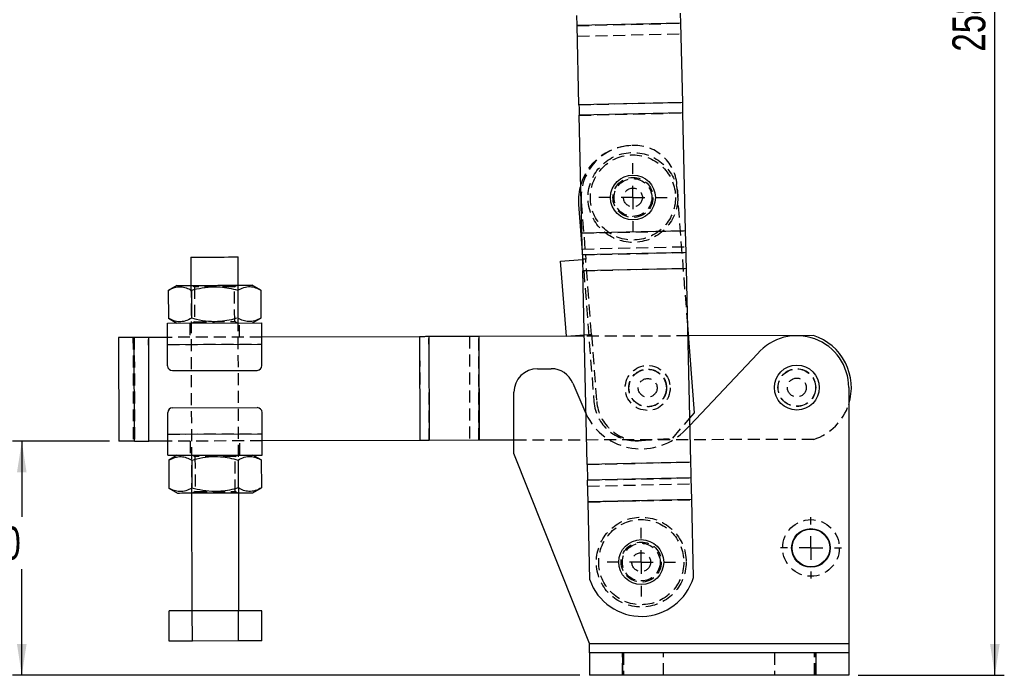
# Model space of a CAD drawing. Extents: x 62 to 743, y 47 to 577.
# Tile 17 of 22: x 199 to 407, y 240 to 379. Entities that reach past the tile are written whole.
import ezdxf

# ---------------------------------------------------------------- set-up
doc = ezdxf.new("R2010")
doc.units = 0
doc.header["$LTSCALE"] = 2
doc.linetypes.add('HIDDEN', pattern=[1.905, 1.27, -0.635])
doc.layers.get('0').update_dxf_attribs({"linetype": 'CONTINUOUS'})
doc.styles.add('SLDTEXTSTYLE0', font='TXT', dxfattribs={"width": 0.75})
doc.dimstyles.new('SLDDIMSTYLE0', dxfattribs={"dimtxt": 7, "dimasz": 6.604, "dimexe": 0, "dimexo": 0.0625, "dimgap": 1.75, "dimtad": 1, "dimdec": 0, "dimrnd": 1e-09, "dimzin": 12, "dimtxsty": 'SLDTEXTSTYLE0', "dimsah": 1, "dimcen": 0.09, "dimazin": 3, "dimtfac": 1, "dimtdec": 0, "dimtofl": 0, "dimtmove": 0, "dimatfit": 3, "dimtolj": 1, "dimtzin": 12})
doc.dimstyles.new('SLDDIMSTYLE1', dxfattribs={"dimtxt": 7, "dimasz": 6.604, "dimexe": 0, "dimexo": 0.0625, "dimgap": 1.75, "dimtad": 0, "dimtih": 1, "dimtoh": 1, "dimdec": 0, "dimrnd": 1e-09, "dimzin": 12, "dimtxsty": 'SLDTEXTSTYLE0', "dimsah": 1, "dimcen": 0.09, "dimazin": 3, "dimtfac": 1, "dimtofl": 0, "dimtmove": 0, "dimatfit": 3, "dimtolj": 1, "dimtzin": 12})

# ---------------------------------------------------------------- blocks, each defined once
blk = doc.blocks.new('_D')
at = {"color": 179, "linetype": 'CONTINUOUS'}
for p, q in [((324.5, 497.82), (407.38, 497.82)), ((405.38, 240.17), (405.38, 497.82)), ((376.38, 240.17), (407.38, 240.17))]:
    blk.add_line(p, q, dxfattribs=at)
for points in [[(405.38, 497.82), (404.36, 491.22), (406.39, 491.22)], [(405.38, 240.17), (406.39, 246.78), (404.36, 246.78)]]:
    blk.add_solid(points, dxfattribs=at)
at = {"color": 179, "linetype": 'CONTINUOUS', "insert": (396.36, 372.37, 0.1), "char_height": 7, "attachment_point": 1, "rotation": 90, "style": 'SLDTEXTSTYLE0'}
blk.add_mtext('258', dxfattribs=at)
blk = doc.blocks.new('_D_1')
at = {"color": 179, "linetype": 'CONTINUOUS'}
for p, q in [((217.59, 289.78), (197, 289.78)), ((199, 289.78), (199, 273.79)), ((199, 240.17), (199, 262.68)), ((317.38, 240.17), (197, 240.17))]:
    blk.add_line(p, q, dxfattribs=at)
for points in [[(199, 289.78), (197.98, 283.18), (200.01, 283.18)], [(199, 240.17), (200.01, 246.78), (197.98, 246.78)]]:
    blk.add_solid(points, dxfattribs=at)
at = {"color": 179, "linetype": 'CONTINUOUS', "insert": (190.98, 271.7, 0.1), "char_height": 7, "attachment_point": 1, "style": 'SLDTEXTSTYLE0'}
blk.add_mtext('50', dxfattribs=at)
blk = doc.blocks.new('SW_CENTERMARKSYMBOL_0')
at = {"color": 0, "linetype": 'CONTINUOUS'}
for p, q in [((0, 5), (0, 7.2625)), ((0, 0), (0, 2.5)), ((-5, 0), (-7.2625, 0)), ((0, 0), (-2.5, 0)), ((0, 0), (0, -2.5)), ((0, 0), (2.5, 0)), ((5, 0), (7.2625, 0)), ((0, -5), (0, -7.2625))]:
    blk.add_line(p, q, dxfattribs=at)
blk = doc.blocks.new('SW_CENTERMARKSYMBOL_1')
at = {"color": 0, "linetype": 'CONTINUOUS'}
for p, q in [((0, 5), (0, 7.2625)), ((0, 0), (0, 2.5)), ((-5, 0), (-7.2625, 0)), ((0, 0), (-2.5, 0)), ((0, 0), (0, -2.5)), ((0, 0), (2.5, 0)), ((5, 0), (7.2625, 0)), ((0, -5), (0, -7.2625))]:
    blk.add_line(p, q, dxfattribs=at)
blk = doc.blocks.new('SW_CENTERMARKSYMBOL_2')
at = {"color": 0, "linetype": 'CONTINUOUS'}
for p, q in [((0, 5), (0, 6.5)), ((0, 0), (0, 2.5)), ((-5, 0), (-6.5, 0)), ((0, 0), (-2.5, 0)), ((0, 0), (0, -2.5)), ((0, 0), (2.5, 0)), ((5, 0), (6.5, 0)), ((0, -5), (0, -6.5))]:
    blk.add_line(p, q, dxfattribs=at)

msp = doc.modelspace()

# ---------------------------------------------------------------- linework, layer by layer
at = {"color": 7, "linetype": 'CONTINUOUS'}
for p, q in [((338.781523, 378.385523), (338.732598, 380.534763)), ((316.787221, 377.884844), (316.738318, 380.033182)), ((338.781523, 378.385523), (316.787221, 377.884844)), ((338.781631, 378.38083), (316.787328, 377.880151)), ((339.16328, 361.615257), (338.781631, 378.38083)), ((317.168978, 361.114578), (316.787328, 377.880151)), ((339.16328, 361.615257), (317.168978, 361.114578)), ((339.214137, 359.381149), (317.219836, 358.880473)), ((339.782839, 334.398566), (339.214137, 359.381149)), ((317.788537, 333.897889), (317.219836, 358.880473)), ((317.099976, 339.966005), (317.880333, 329.865387)), ((339.782839, 334.398566), (317.788537, 333.897889)), ((339.783, 334.391495), (317.788699, 333.89082)), ((339.887753, 329.789789), (339.783, 334.391495)), ((317.89345, 329.289112), (317.788699, 333.89082)), ((234.864849, 328.820599), (234.8808, 322.820621)), ((244.880768, 322.84721), (244.864809, 328.847189)), ((313.261474, 327.984732), (317.91496, 328.344252)), ((314.493931, 312.03227), (313.261474, 327.984732)), ((339.887753, 329.789789), (317.89345, 329.289112)), ((339.964352, 326.424832), (317.970051, 325.924156)), ((318.904419, 284.878103), (317.970051, 325.924156)), ((340.898722, 285.378778), (339.964352, 326.424832)), ((231.880809, 322.812643), (230.068649, 321.759956)), ((230.068649, 321.759956), (230.084347, 315.855706)), ((234.976108, 321.773006), (234.991806, 315.868755)), ((244.791026, 321.799103), (244.806732, 315.894852)), ((249.698493, 321.812151), (247.880752, 322.855186)), ((249.698493, 321.812151), (249.714191, 315.907901)), ((230.084347, 315.855706), (231.902081, 314.812671)), ((247.902024, 314.855215), (249.714191, 315.907901)), ((229.902091, 314.807354), (249.90202, 314.860533)), ((341.672902, 295.827685), (340.238104, 314.399147)), ((222.850422, 311.788593), (219.529661, 311.779763)), ((219.529661, 311.779763), (219.588163, 289.779841)), ((222.908917, 289.78867), (222.850422, 311.788593)), ((229.910071, 311.807364), (225.910085, 311.796728)), ((225.96858, 289.796806), (225.910085, 311.796728)), ((283.365781, 311.949501), (249.91, 311.860543)), ((283.365781, 311.949501), (283.424283, 289.949579)), ((295.907843, 311.982851), (285.358108, 311.954799)), ((285.358108, 311.954799), (285.416606, 289.954877)), ((295.907843, 311.982851), (295.966337, 289.982928)), ((318.286055, 312.042353), (295.912026, 311.982861)), ((295.912026, 311.982861), (295.970525, 289.982939)), ((314.493931, 312.03227), (318.279627, 312.324746)), ((366.909583, 312.171642), (340.41564, 312.101196)), ((229.914057, 310.307369), (249.913986, 310.360549)), ((229.926157, 305.757385), (229.914057, 310.307369)), ((249.926086, 305.810565), (249.913986, 310.360549)), ((340.720883, 293.191088), (355.047611, 308.344871)), ((308.378844, 305.162216), (311.273939, 305.162216)), ((230.928811, 304.760048), (248.928743, 304.807909)), ((315.881896, 302.103024), (318.398158, 296.1288)), ((374.378844, 301.162215), (374.378844, 246.922216)), ((303.378845, 287.162216), (303.378845, 300.162216)), ((230.949814, 296.860076), (248.949754, 296.907937)), ((229.964579, 291.307436), (229.95248, 295.85742)), ((249.964508, 291.360616), (249.952408, 295.9106)), ((318.398158, 296.1288), (318.661622, 295.544032)), ((340.687063, 294.676763), (341.672902, 295.827685)), ((229.964579, 291.307436), (249.964508, 291.360616)), ((222.908917, 289.78867), (219.588163, 289.779841)), ((229.968565, 289.807442), (225.96858, 289.796806)), ((283.424283, 289.949579), (249.968494, 289.860621)), ((295.966337, 289.982928), (285.416606, 289.954877)), ((303.378845, 290.002638), (295.970525, 289.982939)), ((229.976545, 286.807453), (249.976474, 286.860632)), ((231.976534, 286.812771), (230.164374, 285.760084)), ((249.79421, 285.812279), (247.976477, 286.855314)), ((319.37487, 246.922216), (303.378845, 287.162216)), ((230.164374, 285.760084), (230.180073, 279.855834)), ((235.071833, 285.773132), (235.087532, 279.868882)), ((244.886751, 285.79923), (244.90245, 279.89498)), ((249.79421, 285.812279), (249.809909, 279.908029)), ((340.898722, 285.378778), (318.904419, 284.878103)), ((340.975321, 282.013822), (318.981019, 281.513145)), ((341.080074, 277.412115), (340.975321, 282.013822)), ((230.180073, 279.855834), (231.997806, 278.812798)), ((247.997749, 278.855342), (249.809909, 279.908029)), ((319.085772, 276.911439), (318.981019, 281.513145)), ((234.997797, 278.820776), (235.064271, 253.820865)), ((245.064231, 253.847452), (244.997757, 278.847365)), ((341.080074, 277.412115), (319.085772, 276.911439)), ((341.080235, 277.405046), (319.085932, 276.904369)), ((319.461347, 260.412784), (319.085932, 276.904369)), ((341.455649, 260.91346), (341.080235, 277.405046)), ((235.156792, 253.82111), (230.249333, 253.808061)), ((230.26635, 247.408083), (230.249333, 253.808061)), ((244.97171, 253.847206), (235.156792, 253.82111)), ((235.173809, 247.421132), (235.156792, 253.82111)), ((249.879169, 253.860256), (244.97171, 253.847206)), ((244.988727, 247.447232), (244.97171, 253.847206)), ((249.896186, 247.460278), (249.879169, 253.860256)), ((235.173809, 247.421132), (230.26635, 247.408083)), ((244.988727, 247.447232), (235.173809, 247.421132)), ((249.896186, 247.460278), (244.988727, 247.447232)), ((319.378844, 246.917645), (319.37487, 246.922216)), ((319.37487, 246.922216), (374.378844, 246.922216)), ((319.378844, 244.922215), (319.378844, 246.917645)), ((374.378844, 246.922216), (374.378844, 244.922215)), ((319.378844, 244.922215), (319.378844, 240.172217)), ((326.378844, 244.922215), (319.378844, 244.922215)), ((326.378844, 244.922215), (326.378844, 240.172217)), ((367.378845, 244.922215), (326.378844, 244.922215)), ((367.378845, 244.922215), (367.378845, 240.172217)), ((374.378844, 244.922215), (367.378845, 244.922215)), ((374.378844, 244.922215), (374.378844, 240.172217)), ((326.378844, 240.172217), (319.378844, 240.172217)), ((367.378845, 240.172217), (326.378844, 240.172217)), ((374.378844, 240.172217), (367.378845, 240.172217))]:
    msp.add_line(p, q, dxfattribs=at)
at = {"color": 7, "linetype": 'HIDDEN'}
for p, q in [((316.787221, 377.884844), (338.781523, 378.385523)), ((316.787328, 377.880151), (338.781631, 378.38083)), ((316.838079, 375.650736), (338.83238, 376.151415)), ((317.168978, 361.114578), (339.16328, 361.615257)), ((317.219729, 358.885167), (339.214031, 359.385843)), ((317.219836, 358.880473), (339.214137, 359.381149)), ((328.270494, 352.463586), (327.771979, 352.425074)), ((340.238104, 314.399147), (337.937011, 344.183585)), ((317.651977, 340.610439), (318.595578, 328.396836)), ((317.788537, 333.897889), (339.782839, 334.398566)), ((317.788699, 333.89082), (339.783, 334.391495)), ((317.865136, 330.532933), (339.859439, 331.033608)), ((317.880333, 329.865387), (320.327478, 298.190495)), ((317.89345, 329.289112), (339.887753, 329.789789)), ((317.91496, 328.344252), (317.997361, 328.350619)), ((319.828036, 312.444374), (318.595578, 328.396836)), ((317.969889, 325.931225), (339.964192, 326.431902)), ((317.970051, 325.924156), (339.964352, 326.424832)), ((234.8808, 322.820621), (234.997797, 278.820776)), ((235.207538, 322.821489), (235.631588, 322.526245)), ((235.631588, 322.526245), (235.65128, 315.119012)), ((244.131553, 322.548846), (244.554031, 322.84634)), ((244.151252, 315.141614), (244.131553, 322.548846)), ((244.997757, 278.847365), (244.880768, 322.84721)), ((234.652075, 314.819983), (234.660047, 311.819994)), ((235.65128, 315.119012), (235.228809, 314.821517)), ((244.575302, 314.846369), (244.151252, 315.141614)), ((245.160016, 311.847913), (245.152037, 314.847902)), ((222.582894, 311.787881), (222.641396, 289.787959)), ((222.850422, 311.788593), (222.908917, 289.78867)), ((225.96215, 289.796789), (225.903655, 311.796711)), ((225.96858, 289.796806), (225.910085, 311.796728)), ((249.91, 311.860543), (229.910071, 311.807364)), ((283.365781, 311.949501), (283.424283, 289.949579)), ((283.369969, 311.949513), (283.428463, 289.94959)), ((285.416606, 289.954877), (285.358108, 311.954799)), ((293.9197, 311.977564), (293.978198, 289.977642)), ((295.966337, 289.982928), (295.907843, 311.982851)), ((295.912026, 311.982861), (295.970525, 289.982939)), ((318.279627, 312.324746), (319.22982, 312.398157)), ((340.41564, 312.101196), (318.286055, 312.042353)), ((319.828036, 312.444374), (320.925697, 298.236712)), ((229.914057, 310.307369), (249.913986, 310.360549)), ((337.072901, 290.457397), (340.687063, 294.676763)), ((339.825402, 292.243913), (340.720883, 293.191088)), ((229.964579, 291.307436), (249.964508, 291.360616)), ((329.993996, 289.910493), (337.072901, 290.457397)), ((249.968494, 289.860621), (229.968565, 289.807442)), ((234.718549, 289.820072), (234.726521, 286.820082)), ((245.22649, 286.848001), (245.218511, 289.847991)), ((366.968079, 290.17172), (303.378845, 290.002638)), ((235.303263, 286.821617), (235.727313, 286.526371)), ((235.727313, 286.526371), (235.747005, 279.11914)), ((244.227278, 286.548972), (244.649748, 286.846468)), ((244.246977, 279.141741), (244.227278, 286.548972)), ((318.904419, 284.878103), (340.898722, 285.378778)), ((318.904581, 284.871033), (340.898883, 285.37171)), ((318.981019, 281.513145), (340.975321, 282.013822)), ((319.009333, 280.269327), (341.003635, 280.770002)), ((235.747005, 279.11914), (235.324535, 278.821643)), ((244.67102, 278.846497), (244.246977, 279.141741)), ((319.085772, 276.911439), (341.080074, 277.412115)), ((319.085932, 276.904369), (341.080235, 277.405046)), ((319.37487, 246.922216), (374.378844, 246.922216)), ((326.378844, 240.172217), (326.378844, 244.922215)), ((326.628844, 244.922215), (326.628844, 240.172217)), ((335.128845, 240.172217), (335.128845, 244.922215)), ((358.628844, 244.922215), (358.628844, 240.172217)), ((367.128844, 240.172217), (367.128844, 244.922215)), ((367.378845, 240.172217), (367.378845, 244.922215))]:
    msp.add_line(p, q, dxfattribs=at)
at = {"color": 7, "linetype": 'CONTINUOUS', "flags": 128}
for points in [[(338.781631, 378.38083), (338.781618, 378.381373), (338.781605, 378.38194), (338.781591, 378.382513), (338.781578, 378.383102), (338.781564, 378.383698), (338.781551, 378.384301), (338.781537, 378.384912), (338.781523, 378.385523)], [(339.214137, 359.381149), (339.207524, 359.671665), (339.200936, 359.961098), (339.194396, 360.248366), (339.18793, 360.532401), (339.181562, 360.812137), (339.175316, 361.086538), (339.169214, 361.354576), (339.16328, 361.615257)], [(317.168978, 361.114578), (317.174912, 360.853901), (317.181014, 360.585863), (317.18726, 360.311462), (317.193628, 360.031722), (317.200093, 359.747691), (317.206633, 359.460419), (317.213221, 359.17099), (317.219836, 358.880473)], [(339.783, 334.391495), (339.782983, 334.392224), (339.782965, 334.393011), (339.782946, 334.393853), (339.782926, 334.39474), (339.782905, 334.395664), (339.782883, 334.396616), (339.782861, 334.397586), (339.782839, 334.398566)], [(317.788537, 333.897889), (317.788559, 333.896909), (317.788581, 333.895939), (317.788604, 333.894987), (317.788624, 333.894063), (317.788645, 333.893176), (317.788663, 333.892334), (317.788682, 333.891546), (317.788699, 333.89082)], [(234.864849, 328.820599), (234.892237, 328.820672), (235.109563, 328.821249), (235.534715, 328.82238), (236.14912, 328.824014), (236.92591, 328.826079), (237.831156, 328.828486), (238.825272, 328.831129), (239.864829, 328.833893)], [(239.864829, 328.833893), (240.904386, 328.836657), (241.898502, 328.8393), (242.803748, 328.841709), (243.580538, 328.843774), (244.194942, 328.845408), (244.620095, 328.846538), (244.837421, 328.847116), (244.864809, 328.847189)], [(317.89345, 329.289112), (317.901327, 328.943085), (317.909867, 328.567986), (317.918985, 328.167424), (317.928594, 327.745257), (317.938604, 327.305554), (317.948916, 326.852545), (317.959432, 326.390596), (317.970051, 325.924156)], [(339.964352, 326.424832), (339.953734, 326.891273), (339.943219, 327.353222), (339.932906, 327.806229), (339.922897, 328.245934), (339.913287, 328.668099), (339.904169, 329.068661), (339.89563, 329.443762), (339.887753, 329.789789)], [(231.880809, 322.812643), (231.989923, 322.812934), (232.314269, 322.813796), (232.845019, 322.815206), (233.56768, 322.817128), (234.462547, 322.819509), (235.505211, 322.82228), (236.667233, 322.82537), (237.916904, 322.828693), (239.220153, 322.832158), (240.541416, 322.835671), (241.844657, 322.839137), (243.094335, 322.84246), (244.25635, 322.845548), (245.299014, 322.848322), (246.193889, 322.850701), (246.91655, 322.852623), (247.447292, 322.854035), (247.771646, 322.854897), (247.880752, 322.855186), (247.880752, 322.855186)], [(229.914057, 310.307369), (229.911725, 311.185272), (229.909475, 312.029439), (229.907411, 312.807426), (229.905593, 313.489338), (229.90411, 314.048969), (229.903, 314.464812), (229.902322, 314.720888), (229.902091, 314.807354)], [(249.913986, 310.360549), (249.911654, 311.238452), (249.909404, 312.082618), (249.90734, 312.860606), (249.905522, 313.542518), (249.904039, 314.102149), (249.902929, 314.517992), (249.902251, 314.774067), (249.90202, 314.860533)], [(225.910085, 311.796728), (225.495222, 311.795625), (225.083518, 311.79453), (224.678109, 311.793452), (224.282074, 311.792399), (223.898428, 311.791379), (223.530087, 311.7904), (223.179865, 311.789468), (222.850422, 311.788593)], [(285.358108, 311.954799), (285.121958, 311.954171), (284.880689, 311.953529), (284.635006, 311.952876), (284.385628, 311.952213), (284.133281, 311.951542), (283.878694, 311.950865), (283.62261, 311.950184), (283.365781, 311.949501)], [(295.912026, 311.982861), (295.911486, 311.98286), (295.91095, 311.982859), (295.910413, 311.982857), (295.909884, 311.982856), (295.909363, 311.982854), (295.908845, 311.982853), (295.908338, 311.982852), (295.907843, 311.982851)], [(229.976545, 286.807453), (229.976314, 286.893919), (229.975629, 287.149994), (229.974526, 287.565837), (229.973036, 288.125467), (229.971225, 288.807379), (229.969154, 289.585367), (229.966911, 290.429534), (229.964579, 291.307436)], [(249.976474, 286.860632), (249.976243, 286.947098), (249.975557, 287.203172), (249.974455, 287.619015), (249.972965, 288.178647), (249.971154, 288.860558), (249.969083, 289.638546), (249.96684, 290.482712), (249.964508, 291.360616)], [(222.908917, 289.78867), (223.238367, 289.789546), (223.588589, 289.790478), (223.956923, 289.791457), (224.340568, 289.792477), (224.736604, 289.793531), (225.14202, 289.794608), (225.553716, 289.795702), (225.96858, 289.796806)], [(285.416606, 289.954877), (285.180456, 289.954249), (284.939188, 289.953607), (284.693505, 289.952954), (284.444126, 289.952291), (284.191775, 289.95162), (283.937189, 289.950943), (283.681112, 289.950262), (283.424283, 289.949579)], [(295.970525, 289.982939), (295.969984, 289.982938), (295.969448, 289.982936), (295.968912, 289.982935), (295.968383, 289.982934), (295.967857, 289.982932), (295.967343, 289.982931), (295.966837, 289.98293), (295.966337, 289.982928)], [(318.904419, 284.878103), (318.915038, 284.411661), (318.925553, 283.949712), (318.935866, 283.496706), (318.945874, 283.057001), (318.955486, 282.634836), (318.964603, 282.234272), (318.973142, 281.859173), (318.981019, 281.513145)], [(340.975321, 282.013822), (340.967445, 282.35985), (340.958906, 282.734949), (340.949787, 283.135511), (340.940177, 283.557678), (340.930168, 283.997381), (340.919855, 284.45039), (340.90934, 284.912339), (340.898722, 285.378778)], [(231.997806, 278.812798), (232.106912, 278.813088), (232.431265, 278.813951), (232.962015, 278.815363), (233.684677, 278.817283), (234.579544, 278.819664), (235.622208, 278.822435), (236.784222, 278.825525), (238.033901, 278.828848), (239.337149, 278.832315), (240.658413, 278.835828), (241.961653, 278.839292), (243.211332, 278.842615), (244.373347, 278.845705), (245.416011, 278.848477), (246.310878, 278.850857), (247.033547, 278.852778), (247.564289, 278.854189), (247.888642, 278.855052), (247.997749, 278.855342), (247.997749, 278.855342)], [(341.080235, 277.405046), (341.080213, 277.406026), (341.080191, 277.406996), (341.080169, 277.407948), (341.080148, 277.408872), (341.080128, 277.409758), (341.080109, 277.4106), (341.080091, 277.411388), (341.080074, 277.412115)]]:
    msp.add_lwpolyline(points, dxfattribs=at)
at = {"color": 7, "linetype": 'HIDDEN', "flags": 128}
for points in [[(318.595578, 328.396836), (318.478872, 328.387819), (318.366649, 328.379149), (318.263226, 328.37116), (318.172575, 328.364154), (318.098179, 328.358408), (318.042898, 328.354137), (318.008856, 328.351507), (317.997361, 328.350619)], [(244.131553, 322.548846), (244.025002, 322.548563), (243.710677, 322.547726), (243.204343, 322.54638), (242.531392, 322.544592), (241.725574, 322.542448), (240.82728, 322.54006), (239.88157, 322.537545), (238.935861, 322.535031), (238.037574, 322.532643), (237.231749, 322.530499), (236.558798, 322.528711), (236.052464, 322.527364), (235.738146, 322.526528), (235.631588, 322.526245)], [(235.65128, 315.119012), (235.757838, 315.119295), (236.072163, 315.120132), (236.578497, 315.121478), (237.251448, 315.123268), (238.057266, 315.12541), (238.95556, 315.127798), (239.90127, 315.130313), (240.846979, 315.132828), (241.745266, 315.135216), (242.551091, 315.137358), (243.224042, 315.139148), (243.730369, 315.140494), (244.044694, 315.141331), (244.151252, 315.141614)], [(319.22982, 312.398157), (319.241314, 312.399045), (319.275356, 312.401675), (319.330637, 312.405946), (319.405033, 312.411693), (319.495686, 312.418697), (319.59911, 312.426687), (319.71133, 312.435357), (319.828036, 312.444374)], [(244.227278, 286.548972), (244.12072, 286.548689), (243.806395, 286.547855), (243.300068, 286.546508), (242.627117, 286.544718), (241.821292, 286.542576), (240.923005, 286.540186), (239.977295, 286.537672), (239.031586, 286.535157), (238.133292, 286.532769), (237.327474, 286.530627), (236.654523, 286.528837), (236.148189, 286.52749), (235.833864, 286.526656), (235.727313, 286.526371)], [(235.747005, 279.11914), (235.853563, 279.119423), (236.167888, 279.120259), (236.674215, 279.121606), (237.347166, 279.123394), (238.152991, 279.125538), (239.051278, 279.127926), (239.996987, 279.13044), (240.942697, 279.132955), (241.840991, 279.135343), (242.646809, 279.137487), (243.31976, 279.139275), (243.826094, 279.140621), (244.140419, 279.141458), (244.246977, 279.141741)]]:
    msp.add_lwpolyline(points, dxfattribs=at)
at = {"color": 7, "linetype": 'HIDDEN'}
for centre, radius in [((328.619295, 341.457755), 9.525), ((328.619295, 341.457755), 9.025), ((328.619295, 341.457755), 4.25), ((328.619295, 341.457755), 4), ((328.619295, 341.457755), 2), ((331.738956, 301.078086), 4.7625), ((331.738956, 301.078086), 4), ((331.738956, 301.078086), 3.96875), ((363.378844, 301.162215), 4.000001), ((363.378844, 301.162215), 3.96875), ((331.738956, 301.078086), 2), ((363.378844, 301.162215), 2), ((330.378844, 264.162216), 9.525), ((330.378844, 264.162216), 9.025), ((366.378844, 267.162216), 6), ((330.378844, 264.162216), 4.25), ((330.378844, 264.162216), 4), ((330.378844, 264.162216), 2)]:
    msp.add_circle(centre, radius, dxfattribs=at)
at = {"color": 7, "linetype": 'CONTINUOUS'}
for centre, radius in [((328.619295, 341.457755), 4.7625), ((363.378844, 301.162215), 4.7625), ((366.378844, 267.162216), 4.1), ((366.378844, 267.162216), 4), ((330.378844, 264.162216), 4.7625)]:
    msp.add_circle(centre, radius, dxfattribs=at)
for centre, radius, start, end in [((312.873346, 377.793968), 3.91493, 1.2613984, 1.33011163), ((328.665512, 340.859538), 11.6, 163.30941333, 184.41779446), ((363.378844, 301.162215), 11, 0, 139.23419648), ((363.376344, 301.162209), 11.5625, 342.09499785, 72.20709441), ((230.926151, 305.760044), 1, 180.15234764, 270.15234764), ((248.926087, 305.807906), 1, 270.15234764, 0.15234764), ((308.378844, 300.162216), 5, 90, 180), ((311.273939, 300.162216), 5, 22.84015873, 90), ((230.952474, 295.860079), 1, 90.15234764, 180.15234764), ((248.952411, 295.907941), 1, 0.15234764, 90.15234764), ((314.414435, 276.802071), 4.672618, 1.25447723, 1.34119941), ((330.377422, 264.224699), 11.5625, 199.24930474, 343.35879828)]:
    msp.add_arc(centre, radius, start, end, dxfattribs=at)
at = {"color": 7, "linetype": 'HIDDEN'}
for centre, radius, start, end in [((328.665512, 340.859538), 11.6, 94.41779446, 163.30941333), ((328.619295, 341.457755), 11, 94.41779446, 184.41779446), ((328.963752, 343.490327), 9, 4.41779446, 94.41779446), ((329.300738, 298.883753), 9, 184.41779446, 274.41779446), ((329.898956, 298.92997), 9, 184.41779446, 274.41779446), ((363.376344, 301.162209), 11.5625, 288.09760087, 342.09499785), ((330.378844, 301.174901), 13, 205.66723781, 316.60697149)]:
    msp.add_arc(centre, radius, start, end, dxfattribs=at)
at = {"color": 7, "linetype": 'CONTINUOUS'}
for points, knots in [([(230.068649, 321.759956), (230.493998, 321.980365), (231.35392, 322.425964), (232.629333, 322.591531), (233.849576, 322.356733), (234.59831, 321.968766), (234.976108, 321.773006)], [0, 0, 0, 0, 0.2646048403, 0.5349479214, 0.7653431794, 1, 1, 1, 1]), ([(234.976108, 321.773006), (235.331997, 321.871685), (236.492351, 322.193422), (238.52906, 322.550135), (240.856678, 322.569424), (242.957999, 322.280651), (244.177784, 321.960206), (244.791026, 321.799103)], [0, 0, 0, 0, 0.1112581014, 0.3627508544, 0.6203158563, 0.8091151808, 1, 1, 1, 1]), ([(244.791026, 321.799103), (245.216378, 322.019513), (246.076306, 322.465111), (247.351709, 322.630675), (248.571952, 322.395881), (249.320692, 322.007913), (249.698493, 321.812151)], [0, 0, 0, 0, 0.2646051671, 0.534947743, 0.7653428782, 1, 1, 1, 1]), ([(234.991806, 315.868755), (234.566457, 315.648346), (233.706534, 315.202747), (232.431133, 315.037181), (231.210878, 315.271979), (230.462145, 315.659945), (230.084347, 315.855706)], [0, 0, 0, 0, 0.2646049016, 0.5349475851, 0.7653431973, 1, 1, 1, 1]), ([(244.806732, 315.894852), (244.200562, 315.732027), (242.982594, 315.404865), (240.904061, 315.106718), (238.570616, 315.108287), (236.530843, 315.450821), (235.34821, 315.771972), (234.991806, 315.868755)], [0, 0, 0, 0, 0.1889641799, 0.3796824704, 0.6308197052, 0.8887421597, 1, 1, 1, 1]), ([(249.714191, 315.907901), (249.288839, 315.687492), (248.428911, 315.241894), (247.153509, 315.076327), (245.933264, 315.311125), (245.18453, 315.699092), (244.806732, 315.894852)], [0, 0, 0, 0, 0.2646052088, 0.5349479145, 0.7653431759, 1, 1, 1, 1]), ([(230.164374, 285.760084), (230.589724, 285.980494), (231.449647, 286.426092), (232.725048, 286.591657), (233.945302, 286.35686), (234.694036, 285.968893), (235.071833, 285.773132)], [0, 0, 0, 0, 0.26460484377, 0.53494754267, 0.7653431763, 1, 1, 1, 1]), ([(235.071833, 285.773132), (235.427722, 285.871811), (236.588076, 286.193549), (238.624783, 286.550262), (240.9524, 286.569548), (243.053722, 286.280781), (244.273509, 285.960333), (244.886751, 285.79923)], [0, 0, 0, 0, 0.11125810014, 0.36275085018, 0.62031510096, 0.8091151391, 1, 1, 1, 1]), ([(244.886751, 285.79923), (245.3121, 286.019639), (246.172021, 286.465237), (247.447435, 286.630805), (248.667678, 286.396006), (249.416412, 286.00804), (249.79421, 285.812279)], [0, 0, 0, 0, 0.2646048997, 0.5349479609, 0.765343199, 1, 1, 1, 1]), ([(235.087532, 279.868882), (234.662183, 279.648473), (233.802261, 279.202875), (232.526848, 279.037307), (231.306605, 279.272105), (230.55787, 279.660073), (230.180073, 279.855834)], [0, 0, 0, 0, 0.2646048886, 0.5349479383, 0.7653431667, 1, 1, 1, 1]), ([(244.90245, 279.89498), (244.296279, 279.732155), (243.078314, 279.404993), (240.999782, 279.106842), (238.666336, 279.108416), (236.626563, 279.450945), (235.443933, 279.772098), (235.087532, 279.868882)], [0, 0, 0, 0, 0.1889643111, 0.3796820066, 0.6308201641, 0.8887427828, 1, 1, 1, 1]), ([(249.809909, 279.908029), (249.384559, 279.68762), (248.524636, 279.242022), (247.249235, 279.076454), (246.02898, 279.311252), (245.280247, 279.699219), (244.90245, 279.89498)], [0, 0, 0, 0, 0.2646048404, 0.5349475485, 0.7653431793, 1, 1, 1, 1])]:
    msp.add_open_spline(points, degree=3, knots=knots, dxfattribs=at)

# ---------------------------------------------------------------- block references
at = {"color": 179, "linetype": 'CONTINUOUS'}
for name, p in [('SW_CENTERMARKSYMBOL_0', (328.619295, 341.457755)), ('SW_CENTERMARKSYMBOL_2', (366.378844, 267.162216)), ('SW_CENTERMARKSYMBOL_1', (330.378844, 264.162216))]:
    msp.add_blockref(name, p, dxfattribs=at)

# ---------------------------------------------------------------- dimensions: what is measured, and where the dimension line sits
for base, p1, p2, dimstyle, picture, middle in [((405.378844, 497.821802), (374.378844, 240.172216), (322.503296, 497.821802), 'SLDDIMSTYLE0', '_D', (405.378844, 382.971003)), ((198.998406, 289.779841), (319.378844, 240.172216), (219.588163, 289.779841), 'SLDDIMSTYLE1', '_D_1', (198.998406, 268.235055))]:
    dim = msp.add_linear_dim(base=base, p1=p1, p2=p2, angle=90, dimstyle=dimstyle, dxfattribs=at)
    dim.commit()
    dim.dimension.update_dxf_attribs({"geometry": picture, "text_midpoint": middle, "dimtype": 160})

doc.saveas('drawing.dxf')
